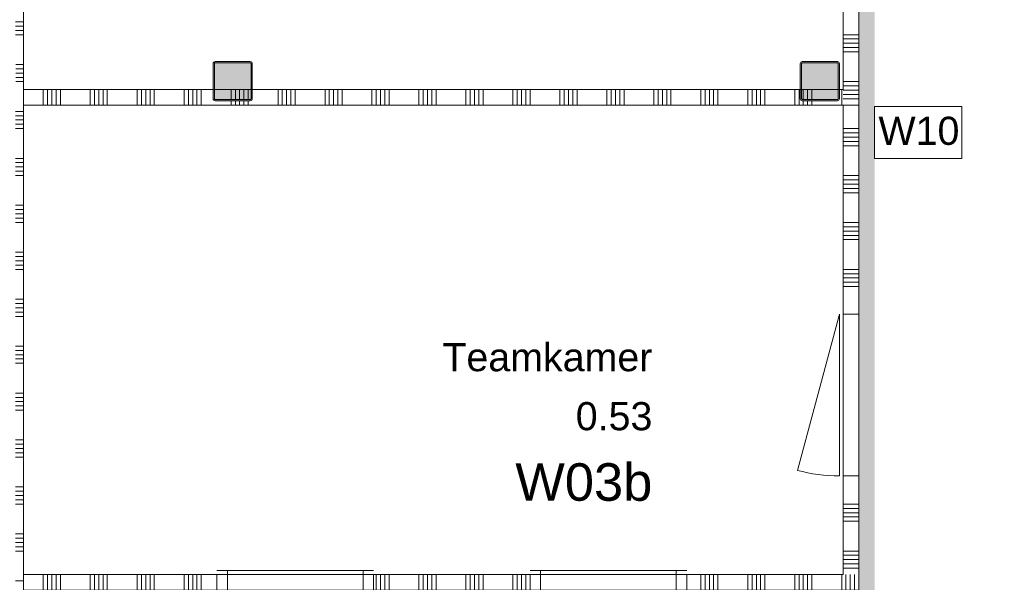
# Model space of a CAD drawing. Header units: millimetres. Extents: x -850 to 154668, y -80343 to 71019.
# Tile 56 of 147: x 44250 to 50539, y 14200 to 17796. Entities that reach past the tile are written whole.
import ezdxf
from ezdxf.enums import TextEntityAlignment as Align

# ---------------------------------------------------------------- set-up
doc = ezdxf.new("R2010")
doc.units = ezdxf.units.MM
doc.header["$MEASUREMENT"] = 0
for name, color, linetype in [('Info Wandafwerking aanduiding', 7, 'Continuous'), ('Info Wandafwerking aanduiding Doorsnede-arcering', 7, 'Continuous'), ('New_22 NC Binnenwanden', 7, 'Continuous'), ('New_22 NC Binnenwanden Deuren', 7, 'Continuous'), ('New_22 NC Binnenwanden Doorsnede-arcering', 7, 'Continuous'), ('New_22 NC Binnenwanden Laagscheidingslijnen', 7, 'Continuous'), ('New_22 NC Binnenwanden Ramen', 7, 'Continuous'), ('New_Z Ruimtefuncties', 7, 'Continuous'), ('New_Z Ruimtefuncties Zone omranding', 7, 'Continuous'), ('New_Z Ruimtefuncties Zone tekst', 7, 'Continuous'), ('S-COLS-____-OTLN.RVT S', 7, 'Continuous'), ('S-COLS-____-OTLN.RVT S 2D arcering', 7, 'Continuous')]:
    doc.layers.add(name, color=color, linetype=linetype)
doc.styles.add('GENERATED_STYLE_1', font='arial.ttf')
doc.styles.add('GENERATED_STYLE_2', font='arial.ttf')

# ---------------------------------------------------------------- blocks, each defined once
blk = doc.blocks.new('*X92')
at = {"layer": 'New_22 NC Binnenwanden Doorsnede-arcering', "color": 254, "linetype": 'Continuous', "lineweight": 0, "true_color": 0xe9ebeb}
for p, q in [((44400, 17350), (44400, 17250)), ((44427.4, 17350), (44427.4, 17250)), ((44454.9, 17350), (44454.9, 17250)), ((44482.3, 17350), (44482.3, 17250)), ((44509.7, 17350), (44509.7, 17250)), ((44700, 17350), (44700, 17250)), ((44727.4, 17350), (44727.4, 17250)), ((44754.9, 17350), (44754.9, 17250)), ((44782.3, 17350), (44782.3, 17250)), ((44809.7, 17350), (44809.7, 17250)), ((45000, 17350), (45000, 17250)), ((45027.4, 17350), (45027.4, 17250)), ((45054.9, 17350), (45054.9, 17250)), ((45082.3, 17350), (45082.3, 17250)), ((45109.7, 17350), (45109.7, 17250)), ((45300, 17350), (45300, 17250)), ((45327.4, 17350), (45327.4, 17250)), ((45354.9, 17350), (45354.9, 17250)), ((45382.3, 17350), (45382.3, 17250)), ((45409.7, 17350), (45409.7, 17250)), ((45900, 17350), (45900, 17250)), ((45927.4, 17350), (45927.4, 17250)), ((45954.9, 17350), (45954.9, 17250)), ((45982.3, 17350), (45982.3, 17250)), ((46009.7, 17350), (46009.7, 17250)), ((46200, 17350), (46200, 17250)), ((46227.4, 17350), (46227.4, 17250)), ((46254.9, 17350), (46254.9, 17250)), ((46282.3, 17350), (46282.3, 17250)), ((46309.7, 17350), (46309.7, 17250)), ((46500, 17350), (46500, 17250)), ((46527.4, 17350), (46527.4, 17250)), ((46554.9, 17350), (46554.9, 17250)), ((46582.3, 17350), (46582.3, 17250)), ((46609.7, 17350), (46609.7, 17250)), ((46800, 17350), (46800, 17250)), ((46827.4, 17350), (46827.4, 17250)), ((46854.9, 17350), (46854.9, 17250)), ((46882.3, 17350), (46882.3, 17250)), ((46909.7, 17350), (46909.7, 17250)), ((47100, 17350), (47100, 17250)), ((47127.4, 17350), (47127.4, 17250)), ((47154.9, 17350), (47154.9, 17250)), ((47182.3, 17350), (47182.3, 17250)), ((47209.7, 17350), (47209.7, 17250)), ((47400, 17350), (47400, 17250)), ((47427.4, 17350), (47427.4, 17250)), ((47454.9, 17350), (47454.9, 17250)), ((47482.3, 17350), (47482.3, 17250)), ((47509.7, 17350), (47509.7, 17250)), ((47700, 17350), (47700, 17250)), ((47727.4, 17350), (47727.4, 17250)), ((47754.9, 17350), (47754.9, 17250)), ((47782.3, 17350), (47782.3, 17250)), ((47809.7, 17350), (47809.7, 17250)), ((48000, 17350), (48000, 17250)), ((48027.4, 17350), (48027.4, 17250)), ((48054.9, 17350), (48054.9, 17250)), ((48082.3, 17350), (48082.3, 17250)), ((48109.7, 17350), (48109.7, 17250)), ((48300, 17350), (48300, 17250)), ((48327.4, 17350), (48327.4, 17250)), ((48354.9, 17350), (48354.9, 17250)), ((48382.3, 17350), (48382.3, 17250)), ((48409.7, 17350), (48409.7, 17250)), ((48600, 17350), (48600, 17250)), ((48627.4, 17350), (48627.4, 17250)), ((48654.9, 17350), (48654.9, 17250)), ((48682.3, 17350), (48682.3, 17250)), ((48709.7, 17350), (48709.7, 17250)), ((48900, 17350), (48900, 17250)), ((48927.4, 17350), (48927.4, 17250)), ((48954.9, 17350), (48954.9, 17250)), ((48982.3, 17350), (48982.3, 17250)), ((49009.7, 17350), (49009.7, 17250)), ((49200, 17350), (49200, 17250)), ((49227.4, 17350), (49227.4, 17250)), ((49500, 17350), (49500, 17250)), ((45600, 17275), (45600, 17250)), ((45627.4, 17275), (45627.4, 17250)), ((45654.9, 17275), (45654.9, 17250)), ((45682.3, 17275), (45682.3, 17250)), ((45709.7, 17275), (45709.7, 17250)), ((49254.9, 17275), (49254.9, 17250)), ((49282.3, 17275), (49282.3, 17250)), ((49309.7, 17275), (49309.7, 17250))]:
    blk.add_line(p, q, dxfattribs=at)
blk = doc.blocks.new('*X93')
at = {"layer": 'New_22 NC Binnenwanden Doorsnede-arcering', "color": 254, "linetype": 'Continuous', "lineweight": 0, "true_color": 0xe9ebeb}
for p, q in [((45600, 17350), (45600, 17283)), ((45627.4, 17350), (45627.4, 17283)), ((45654.9, 17350), (45654.9, 17283)), ((45682.3, 17350), (45682.3, 17283)), ((45709.7, 17350), (45709.7, 17283))]:
    blk.add_line(p, q, dxfattribs=at)
blk = doc.blocks.new('*X94')
at = {"layer": 'New_22 NC Binnenwanden Doorsnede-arcering', "color": 254, "linetype": 'Continuous', "lineweight": 0, "true_color": 0xe9ebeb}
for p, q in [((49254.9, 17350), (49254.9, 17283)), ((49282.3, 17350), (49282.3, 17283)), ((49309.7, 17350), (49309.7, 17283))]:
    blk.add_line(p, q, dxfattribs=at)
blk = doc.blocks.new('Wall_10_1', base_point=(44275, 17350))
at = {"layer": 'New_22 NC Binnenwanden', "color": 8, "linetype": 'Continuous', "lineweight": 0, "true_color": 0x778488, "flags": 128}
for points in [[(45485, 17350), (44275, 17350)], [(44275, 17250), (44275, 17350)], [(45727, 17350), (45493, 17350)], [(49235, 17350), (45735, 17350)], [(49477, 17350), (49243, 17350)], [(49510, 17350), (49485, 17350)], [(44275, 17250), (49510, 17250)]]:
    blk.add_lwpolyline(points, dxfattribs=at)
at = {"layer": 'New_22 NC Binnenwanden', "color": 8, "lineweight": 0, "true_color": 0x778488}
for name in ['*X92', '*X93', '*X94']:
    blk.add_blockref(name, (0, 0), dxfattribs=at)
blk = doc.blocks.new('*X300')
at = {"layer": 'New_22 NC Binnenwanden Doorsnede-arcering', "color": 254, "linetype": 'Continuous', "lineweight": 0, "true_color": 0xe9ebeb}
for p, q in [((49572.7, 21272.6), (49510, 21272.6)), ((49610, 21272.6), (49572.7, 21272.6)), ((49572.7, 21245.1), (49510, 21245.1)), ((49572.7, 21217.7), (49510, 21217.7)), ((49610, 21245.1), (49572.7, 21245.1)), ((49610, 21217.7), (49572.7, 21217.7)), ((49572.7, 21190.3), (49510, 21190.3)), ((49610, 21190.3), (49572.7, 21190.3)), ((49572.7, 21000), (49510, 21000)), ((49572.7, 20972.6), (49510, 20972.6)), ((49572.7, 20945.1), (49510, 20945.1)), ((49610, 21000), (49572.7, 21000)), ((49610, 20972.6), (49572.7, 20972.6)), ((49610, 20945.1), (49572.7, 20945.1)), ((49572.7, 20917.7), (49510, 20917.7)), ((49572.7, 20890.3), (49510, 20890.3)), ((49610, 20917.7), (49572.7, 20917.7)), ((49610, 20890.3), (49572.7, 20890.3)), ((49572.7, 20700), (49510, 20700)), ((49610, 20700), (49572.7, 20700)), ((49572.7, 20672.6), (49510, 20672.6)), ((49572.7, 20645.1), (49510, 20645.1)), ((49610, 20672.6), (49572.7, 20672.6)), ((49610, 20645.1), (49572.7, 20645.1)), ((49572.7, 20617.7), (49510, 20617.7)), ((49572.7, 20590.3), (49510, 20590.3)), ((49610, 20617.7), (49572.7, 20617.7)), ((49610, 20590.3), (49572.7, 20590.3)), ((49572.7, 20400), (49510, 20400)), ((49610, 20400), (49572.7, 20400)), ((49572.7, 20372.6), (49510, 20372.6)), ((49572.7, 20345.1), (49510, 20345.1)), ((49572.7, 20317.7), (49510, 20317.7)), ((49610, 20372.6), (49572.7, 20372.6)), ((49610, 20345.1), (49572.7, 20345.1)), ((49610, 20317.7), (49572.7, 20317.7)), ((49572.7, 20290.3), (49510, 20290.3)), ((49610, 20290.3), (49572.7, 20290.3)), ((49572.7, 20100), (49510, 20100)), ((49572.7, 20072.6), (49510, 20072.6)), ((49610, 20100), (49572.7, 20100)), ((49610, 20072.6), (49572.7, 20072.6)), ((49572.7, 20045.1), (49510, 20045.1)), ((49572.7, 20017.7), (49510, 20017.7)), ((49610, 20045.1), (49572.7, 20045.1)), ((49610, 20017.7), (49572.7, 20017.7)), ((49572.7, 19990.3), (49510, 19990.3)), ((49610, 19990.3), (49572.7, 19990.3)), ((49572.7, 19800), (49510, 19800)), ((49572.7, 19772.6), (49510, 19772.6)), ((49610, 19800), (49572.7, 19800)), ((49610, 19772.6), (49572.7, 19772.6)), ((49572.7, 19745.1), (49510, 19745.1)), ((49572.7, 19717.7), (49510, 19717.7)), ((49572.7, 19690.3), (49510, 19690.3)), ((49610, 19745.1), (49572.7, 19745.1)), ((49610, 19717.7), (49572.7, 19717.7)), ((49610, 19690.3), (49572.7, 19690.3)), ((49572.7, 19500), (49510, 19500)), ((49610, 19500), (49572.7, 19500)), ((49572.7, 19472.6), (49510, 19472.6)), ((49572.7, 19445.1), (49510, 19445.1)), ((49610, 19472.6), (49572.7, 19472.6)), ((49610, 19445.1), (49572.7, 19445.1)), ((49572.7, 19417.7), (49510, 19417.7)), ((49572.7, 19390.3), (49510, 19390.3)), ((49610, 19417.7), (49572.7, 19417.7)), ((49610, 19390.3), (49572.7, 19390.3)), ((49572.7, 19200), (49510, 19200)), ((49610, 19200), (49572.7, 19200)), ((49572.7, 19172.6), (49510, 19172.6)), ((49572.7, 19145.1), (49510, 19145.1)), ((49572.7, 19117.7), (49510, 19117.7)), ((49610, 19172.6), (49572.7, 19172.6)), ((49610, 19145.1), (49572.7, 19145.1)), ((49610, 19117.7), (49572.7, 19117.7)), ((49572.7, 19090.3), (49510, 19090.3)), ((49610, 19090.3), (49572.7, 19090.3)), ((49572.7, 18900), (49510, 18900)), ((49572.7, 18872.6), (49510, 18872.6)), ((49610, 18900), (49572.7, 18900)), ((49610, 18872.6), (49572.7, 18872.6)), ((49572.7, 18845.1), (49510, 18845.1)), ((49572.7, 18817.7), (49510, 18817.7)), ((49610, 18845.1), (49572.7, 18845.1)), ((49610, 18817.7), (49572.7, 18817.7)), ((49572.7, 18790.3), (49510, 18790.3)), ((49610, 18790.3), (49572.7, 18790.3)), ((49572.7, 18600), (49510, 18600)), ((49572.7, 18572.6), (49510, 18572.6)), ((49610, 18600), (49572.7, 18600)), ((49610, 18572.6), (49572.7, 18572.6)), ((49572.7, 18545.1), (49510, 18545.1)), ((49572.7, 18517.7), (49510, 18517.7)), ((49572.7, 18490.3), (49510, 18490.3)), ((49610, 18545.1), (49572.7, 18545.1)), ((49610, 18517.7), (49572.7, 18517.7)), ((49610, 18490.3), (49572.7, 18490.3)), ((49572.7, 18300), (49510, 18300)), ((49610, 18300), (49572.7, 18300)), ((49572.7, 18272.6), (49510, 18272.6)), ((49572.7, 18245.1), (49510, 18245.1)), ((49610, 18272.6), (49572.7, 18272.6)), ((49610, 18245.1), (49572.7, 18245.1)), ((49572.7, 18217.7), (49510, 18217.7)), ((49572.7, 18190.3), (49510, 18190.3)), ((49610, 18217.7), (49572.7, 18217.7)), ((49610, 18190.3), (49572.7, 18190.3)), ((49572.7, 18000), (49510, 18000)), ((49610, 18000), (49572.7, 18000)), ((49572.7, 17972.6), (49510, 17972.6)), ((49572.7, 17945.1), (49510, 17945.1)), ((49610, 17972.6), (49572.7, 17972.6)), ((49610, 17945.1), (49572.7, 17945.1)), ((49572.7, 17917.7), (49510, 17917.7)), ((49572.7, 17890.3), (49510, 17890.3)), ((49610, 17917.7), (49572.7, 17917.7)), ((49610, 17890.3), (49572.7, 17890.3)), ((49572.7, 17700), (49510, 17700)), ((49572.7, 17672.6), (49510, 17672.6)), ((49610, 17700), (49572.7, 17700)), ((49610, 17672.6), (49572.7, 17672.6)), ((49572.7, 17645.1), (49510, 17645.1)), ((49572.7, 17617.7), (49510, 17617.7)), ((49610, 17645.1), (49572.7, 17645.1)), ((49610, 17617.7), (49572.7, 17617.7)), ((49572.7, 17590.3), (49510, 17590.3)), ((49610, 17590.3), (49572.7, 17590.3)), ((49572.7, 17400), (49510, 17400)), ((49572.7, 17372.6), (49510, 17372.6)), ((49610, 17400), (49572.7, 17400)), ((49610, 17372.6), (49572.7, 17372.6)), ((49572.7, 17345.1), (49510, 17345.1)), ((49572.7, 17317.7), (49510, 17317.7)), ((49610, 17345.1), (49572.7, 17345.1)), ((49610, 17317.7), (49572.7, 17317.7)), ((49572.7, 17290.3), (49510, 17290.3)), ((49610, 17290.3), (49572.7, 17290.3))]:
    blk.add_line(p, q, dxfattribs=at)
blk = doc.blocks.new('Wall_71_1', base_point=(49510, 17250))
at = {"layer": 'New_22 NC Binnenwanden', "color": 8, "linetype": 'Continuous', "lineweight": 0, "true_color": 0x778488, "flags": 128}
for points in [[(49510, 21285), (49510, 17350)], [(49610, 17250), (49610, 21285)], [(49510, 17250), (49610, 17250)]]:
    blk.add_lwpolyline(points, dxfattribs=at)
at = {"layer": 'New_22 NC Binnenwanden Laagscheidingslijnen', "color": 8, "linetype": 'Continuous', "lineweight": 0, "true_color": 0x778488}
blk.add_line((49610, 21285), (49510, 21285), dxfattribs=at)
at = {"layer": 'New_22 NC Binnenwanden', "color": 8, "lineweight": 0, "true_color": 0x778488}
blk.add_blockref('*X300', (0, 0), dxfattribs=at)
blk = doc.blocks.new('*X1157')
at = {"layer": 'New_22 NC Binnenwanden Doorsnede-arcering', "color": 254, "linetype": 'Continuous', "lineweight": 0, "true_color": 0xe9ebeb}
for p, q in [((44223.1, 17782.3), (44275, 17782.3)), ((44223.1, 17754.9), (44275, 17754.9)), ((44223.1, 17727.4), (44275, 17727.4)), ((44223.1, 17700), (44275, 17700)), ((44224.7, 17509.7), (44275, 17509.7)), ((44225, 17482.3), (44275, 17482.3)), ((44225, 17454.9), (44275, 17454.9)), ((44225, 17427.4), (44275, 17427.4)), ((44225, 17400), (44275, 17400)), ((44223.1, 17209.7), (44275, 17209.7)), ((44223.1, 17182.3), (44275, 17182.3)), ((44223.1, 17154.9), (44275, 17154.9)), ((44223.1, 17127.4), (44275, 17127.4)), ((44223.1, 17100), (44275, 17100)), ((44223.1, 16909.7), (44275, 16909.7)), ((44223.1, 16882.3), (44275, 16882.3)), ((44223.1, 16854.9), (44275, 16854.9)), ((44223.1, 16827.4), (44275, 16827.4)), ((44223.1, 16800), (44275, 16800)), ((44223.1, 16609.7), (44275, 16609.7)), ((44223.1, 16582.3), (44275, 16582.3)), ((44223.1, 16554.9), (44275, 16554.9)), ((44223.1, 16527.4), (44275, 16527.4)), ((44223.1, 16500), (44275, 16500)), ((44223.1, 16309.7), (44275, 16309.7)), ((44223.1, 16282.3), (44275, 16282.3)), ((44223.1, 16254.9), (44275, 16254.9)), ((44223.1, 16227.4), (44275, 16227.4)), ((44223.1, 16200), (44275, 16200)), ((44223.1, 16009.7), (44275, 16009.7)), ((44223.1, 15982.3), (44275, 15982.3)), ((44223.1, 15954.9), (44275, 15954.9)), ((44223.1, 15927.4), (44275, 15927.4)), ((44223.1, 15900), (44275, 15900)), ((44223.1, 15709.7), (44275, 15709.7)), ((44223.1, 15682.3), (44275, 15682.3)), ((44223.1, 15654.9), (44275, 15654.9)), ((44223.1, 15627.4), (44275, 15627.4)), ((44223.1, 15600), (44275, 15600)), ((44223.1, 15409.7), (44275, 15409.7)), ((44223.1, 15382.3), (44275, 15382.3)), ((44223.1, 15354.9), (44275, 15354.9)), ((44223.1, 15327.4), (44275, 15327.4)), ((44223.1, 15300), (44275, 15300)), ((44223.1, 15109.7), (44275, 15109.7)), ((44223.1, 15082.3), (44275, 15082.3)), ((44223.1, 15054.9), (44275, 15054.9)), ((44223.1, 15027.4), (44275, 15027.4)), ((44223.1, 15000), (44275, 15000)), ((44223.1, 14809.7), (44275, 14809.7)), ((44223.1, 14782.3), (44275, 14782.3)), ((44223.1, 14754.9), (44275, 14754.9)), ((44223.1, 14727.4), (44275, 14727.4)), ((44223.1, 14700), (44275, 14700)), ((44223.1, 14509.7), (44275, 14509.7)), ((44223.1, 14482.3), (44275, 14482.3)), ((44223.1, 14454.9), (44275, 14454.9)), ((44223.1, 14427.4), (44275, 14427.4)), ((44223.1, 14400), (44275, 14400)), ((44223.1, 14209.7), (44275, 14209.7))]:
    blk.add_line(p, q, dxfattribs=at)
blk = doc.blocks.new('Wall_198_1', base_point=(44100, 22236))
at = {"layer": 'New_22 NC Binnenwanden', "color": 8, "linetype": 'Continuous', "lineweight": 0, "true_color": 0x778488, "flags": 128}
blk.add_lwpolyline([(44275, 7546), (44275, 19169.3)], dxfattribs=at)
at = {"layer": 'New_22 NC Binnenwanden', "color": 8, "lineweight": 0, "true_color": 0x778488}
blk.add_blockref('*X1157', (0, 0), dxfattribs=at)
blk = doc.blocks.new('Wall_334_1', base_point=(49610, 26210))
at = {"layer": 'Info Wandafwerking aanduiding Doorsnede-arcering', "linetype": 'Continuous', "lineweight": 0}
blk.add_hatch(color=1, dxfattribs=at).paths.add_polyline_path([(49710, 14150), (49710, 26210), (49610, 26210), (49610, 14150)])
blk = doc.blocks.new('Column 119[119]_1', base_point=(0.5, 3))
at = {"layer": 'S-COLS-____-OTLN.RVT S 2D arcering', "linetype": 'Continuous', "lineweight": 0, "true_color": 0x778488}
h = blk.add_hatch(color=8, dxfattribs=at)
h.paths.add_polyline_path([(49235.5, 17291), (49236.5, 17286), (49239.3, 17281.8), (49243.5, 17278.9), (49248.5, 17278), (49472.5, 17278), (49477.5, 17278.9), (49481.7, 17281.8), (49484.5, 17286), (49485.5, 17291), (49485.5, 17515), (49484.5, 17519.9), (49481.7, 17524.1), (49477.5, 17527), (49472.5, 17528), (49248.5, 17528), (49243.5, 17527), (49239.3, 17524.1), (49236.5, 17519.9), (49235.5, 17515)])
h.paths.add_polyline_path([(49472.5, 17286), (49248.5, 17286), (49246.6, 17286.3), (49245, 17287.4), (49243.9, 17289), (49243.5, 17291), (49243.5, 17515), (49243.9, 17516.9), (49245, 17518.5), (49246.6, 17519.6), (49248.5, 17520), (49472.5, 17520), (49474.4, 17519.6), (49476.1, 17518.5), (49477.1, 17516.9), (49477.5, 17515), (49477.5, 17291), (49477.1, 17289), (49476.1, 17287.4), (49474.4, 17286.3)], flags=0)
blk.add_hatch(color=8, dxfattribs=at).paths.add_polyline_path([(49472.5, 17520), (49248.5, 17520), (49246.6, 17519.6), (49245, 17518.5), (49243.9, 17516.9), (49243.5, 17515), (49243.5, 17291), (49243.9, 17289), (49245, 17287.4), (49246.6, 17286.3), (49248.5, 17286), (49472.5, 17286), (49474.4, 17286.3), (49476.1, 17287.4), (49477.1, 17289), (49477.5, 17291), (49477.5, 17515), (49477.1, 17516.9), (49476.1, 17518.5), (49474.4, 17519.6)])
at = {"layer": 'S-COLS-____-OTLN.RVT S', "color": 1, "linetype": 'Continuous', "lineweight": 0}
for p, q in [((49236.5, 17519.9), (49235.5, 17515)), ((49235.5, 17515), (49235.5, 17291)), ((49239.3, 17524.1), (49236.5, 17519.9)), ((49243.5, 17527), (49239.3, 17524.1)), ((49248.5, 17528), (49243.5, 17527)), ((49243.5, 17515), (49243.9, 17516.9)), ((49243.5, 17291), (49243.5, 17515)), ((49243.9, 17516.9), (49245, 17518.5)), ((49245, 17518.5), (49246.6, 17519.6)), ((49246.6, 17519.6), (49248.5, 17520)), ((49472.5, 17528), (49248.5, 17528)), ((49248.5, 17520), (49472.5, 17520)), ((49477.5, 17527), (49472.5, 17528)), ((49472.5, 17520), (49474.4, 17519.6)), ((49474.4, 17519.6), (49476.1, 17518.5)), ((49476.1, 17518.5), (49477.1, 17516.9)), ((49477.1, 17516.9), (49477.5, 17515)), ((49481.7, 17524.1), (49477.5, 17527)), ((49477.5, 17515), (49477.5, 17291)), ((49484.5, 17519.9), (49481.7, 17524.1)), ((49485.5, 17515), (49484.5, 17519.9)), ((49485.5, 17291), (49485.5, 17515)), ((49235.5, 17291), (49236.5, 17286)), ((49236.5, 17286), (49239.3, 17281.8)), ((49239.3, 17281.8), (49243.5, 17278.9)), ((49243.9, 17289), (49243.5, 17291)), ((49243.5, 17278.9), (49248.5, 17278)), ((49245, 17287.4), (49243.9, 17289)), ((49246.6, 17286.3), (49245, 17287.4)), ((49248.5, 17286), (49246.6, 17286.3)), ((49472.5, 17286), (49248.5, 17286)), ((49248.5, 17278), (49472.5, 17278)), ((49474.4, 17286.3), (49472.5, 17286)), ((49472.5, 17278), (49477.5, 17278.9)), ((49476.1, 17287.4), (49474.4, 17286.3)), ((49477.1, 17289), (49476.1, 17287.4)), ((49477.5, 17291), (49477.1, 17289)), ((49477.5, 17278.9), (49481.7, 17281.8)), ((49481.7, 17281.8), (49484.5, 17286)), ((49484.5, 17286), (49485.5, 17291))]:
    blk.add_line(p, q, dxfattribs=at)
blk = doc.blocks.new('Column 160[160]_1', base_point=(0.5, 3))
at = {"layer": 'S-COLS-____-OTLN.RVT S 2D arcering', "linetype": 'Continuous', "lineweight": 0, "true_color": 0x778488}
h = blk.add_hatch(color=8, dxfattribs=at)
h.paths.add_polyline_path([(45485.5, 17291), (45486.5, 17286), (45489.3, 17281.8), (45493.5, 17278.9), (45498.5, 17278), (45722.5, 17278), (45727.5, 17278.9), (45731.7, 17281.8), (45734.5, 17286), (45735.5, 17291), (45735.5, 17515), (45734.5, 17519.9), (45731.7, 17524.1), (45727.5, 17527), (45722.5, 17528), (45498.5, 17528), (45493.5, 17527), (45489.3, 17524.1), (45486.5, 17519.9), (45485.5, 17515)])
h.paths.add_polyline_path([(45722.5, 17286), (45498.5, 17286), (45496.6, 17286.3), (45495, 17287.4), (45493.9, 17289), (45493.5, 17291), (45493.5, 17515), (45493.9, 17516.9), (45495, 17518.5), (45496.6, 17519.6), (45498.5, 17520), (45722.5, 17520), (45724.4, 17519.6), (45726.1, 17518.5), (45727.1, 17516.9), (45727.5, 17515), (45727.5, 17291), (45727.1, 17289), (45726.1, 17287.4), (45724.4, 17286.3)], flags=0)
blk.add_hatch(color=8, dxfattribs=at).paths.add_polyline_path([(45722.5, 17520), (45498.5, 17520), (45496.6, 17519.6), (45495, 17518.5), (45493.9, 17516.9), (45493.5, 17515), (45493.5, 17291), (45493.9, 17289), (45495, 17287.4), (45496.6, 17286.3), (45498.5, 17286), (45722.5, 17286), (45724.4, 17286.3), (45726.1, 17287.4), (45727.1, 17289), (45727.5, 17291), (45727.5, 17515), (45727.1, 17516.9), (45726.1, 17518.5), (45724.4, 17519.6)])
at = {"layer": 'S-COLS-____-OTLN.RVT S', "color": 1, "linetype": 'Continuous', "lineweight": 0}
for p, q in [((45486.5, 17519.9), (45485.5, 17515)), ((45485.5, 17515), (45485.5, 17291)), ((45489.3, 17524.1), (45486.5, 17519.9)), ((45493.5, 17527), (45489.3, 17524.1)), ((45498.5, 17528), (45493.5, 17527)), ((45493.5, 17515), (45493.9, 17516.9)), ((45493.5, 17291), (45493.5, 17515)), ((45493.9, 17516.9), (45495, 17518.5)), ((45495, 17518.5), (45496.6, 17519.6)), ((45496.6, 17519.6), (45498.5, 17520)), ((45722.5, 17528), (45498.5, 17528)), ((45498.5, 17520), (45722.5, 17520)), ((45727.5, 17527), (45722.5, 17528)), ((45722.5, 17520), (45724.4, 17519.6)), ((45724.4, 17519.6), (45726.1, 17518.5)), ((45726.1, 17518.5), (45727.1, 17516.9)), ((45727.1, 17516.9), (45727.5, 17515)), ((45731.7, 17524.1), (45727.5, 17527)), ((45727.5, 17515), (45727.5, 17291)), ((45734.5, 17519.9), (45731.7, 17524.1)), ((45735.5, 17515), (45734.5, 17519.9)), ((45735.5, 17291), (45735.5, 17515)), ((45485.5, 17291), (45486.5, 17286)), ((45486.5, 17286), (45489.3, 17281.8)), ((45489.3, 17281.8), (45493.5, 17278.9)), ((45493.9, 17289), (45493.5, 17291)), ((45493.5, 17278.9), (45498.5, 17278)), ((45495, 17287.4), (45493.9, 17289)), ((45496.6, 17286.3), (45495, 17287.4)), ((45498.5, 17286), (45496.6, 17286.3)), ((45722.5, 17286), (45498.5, 17286)), ((45498.5, 17278), (45722.5, 17278)), ((45724.4, 17286.3), (45722.5, 17286)), ((45722.5, 17278), (45727.5, 17278.9)), ((45726.1, 17287.4), (45724.4, 17286.3)), ((45727.1, 17289), (45726.1, 17287.4)), ((45727.5, 17291), (45727.1, 17289)), ((45727.5, 17278.9), (45731.7, 17281.8)), ((45731.7, 17281.8), (45734.5, 17286)), ((45734.5, 17286), (45735.5, 17291))]:
    blk.add_line(p, q, dxfattribs=at)
blk = doc.blocks.new('*X2958')
at = {"layer": 'New_22 NC Binnenwanden Doorsnede-arcering', "color": 254, "linetype": 'Continuous', "lineweight": 0, "true_color": 0xe9ebeb}
for p, q in [((44400, 14250), (44400, 14150)), ((44427.4, 14250), (44427.4, 14150)), ((44454.9, 14250), (44454.9, 14150)), ((44482.3, 14250), (44482.3, 14150)), ((44509.7, 14250), (44509.7, 14150)), ((44700, 14250), (44700, 14150)), ((44727.4, 14250), (44727.4, 14150)), ((44754.9, 14250), (44754.9, 14150)), ((44782.3, 14250), (44782.3, 14150)), ((44809.7, 14250), (44809.7, 14150)), ((45000, 14250), (45000, 14150)), ((45027.4, 14250), (45027.4, 14150)), ((45054.9, 14250), (45054.9, 14150)), ((45082.3, 14250), (45082.3, 14150)), ((45109.7, 14250), (45109.7, 14150)), ((45300, 14250), (45300, 14150)), ((45327.4, 14250), (45327.4, 14150)), ((45354.9, 14250), (45354.9, 14150)), ((45382.3, 14250), (45382.3, 14150)), ((45409.7, 14250), (45409.7, 14150))]:
    blk.add_line(p, q, dxfattribs=at)
blk = doc.blocks.new('*X2959')
at = {"layer": 'New_22 NC Binnenwanden Doorsnede-arcering', "color": 254, "linetype": 'Continuous', "lineweight": 0, "true_color": 0xe9ebeb}
for p, q in [((46527.4, 14250), (46527.4, 14150)), ((46554.9, 14250), (46554.9, 14150)), ((46582.3, 14250), (46582.3, 14150)), ((46609.7, 14250), (46609.7, 14150)), ((46800, 14250), (46800, 14150)), ((46827.4, 14250), (46827.4, 14150)), ((46854.9, 14250), (46854.9, 14150)), ((46882.3, 14250), (46882.3, 14150)), ((46909.7, 14250), (46909.7, 14150)), ((47100, 14250), (47100, 14150)), ((47127.4, 14250), (47127.4, 14150)), ((47154.9, 14250), (47154.9, 14150)), ((47182.3, 14250), (47182.3, 14150)), ((47209.7, 14250), (47209.7, 14150)), ((47400, 14250), (47400, 14150)), ((47427.4, 14250), (47427.4, 14150)), ((47454.9, 14250), (47454.9, 14150)), ((47482.3, 14250), (47482.3, 14150)), ((47509.7, 14250), (47509.7, 14150))]:
    blk.add_line(p, q, dxfattribs=at)
blk = doc.blocks.new('*X2960')
at = {"layer": 'New_22 NC Binnenwanden Doorsnede-arcering', "color": 254, "linetype": 'Continuous', "lineweight": 0, "true_color": 0xe9ebeb}
for p, q in [((48600, 14250), (48600, 14150)), ((48627.4, 14250), (48627.4, 14150)), ((48654.9, 14250), (48654.9, 14150)), ((48682.3, 14250), (48682.3, 14150)), ((48709.7, 14250), (48709.7, 14150)), ((48900, 14250), (48900, 14150)), ((48927.4, 14250), (48927.4, 14150)), ((48954.9, 14250), (48954.9, 14150)), ((48982.3, 14250), (48982.3, 14150)), ((49009.7, 14250), (49009.7, 14150)), ((49200, 14250), (49200, 14150)), ((49227.4, 14250), (49227.4, 14150)), ((49254.9, 14250), (49254.9, 14150)), ((49282.3, 14250), (49282.3, 14150)), ((49309.7, 14250), (49309.7, 14150)), ((49500, 14250), (49500, 14150))]:
    blk.add_line(p, q, dxfattribs=at)
blk = doc.blocks.new('*X2961')
at = {"layer": 'New_22 NC Binnenwanden Doorsnede-arcering', "color": 254, "linetype": 'Continuous', "lineweight": 0, "true_color": 0xe9ebeb}
for p, q in [((49527.4, 14232.6), (49527.4, 14150)), ((49554.9, 14205.1), (49554.9, 14150)), ((49582.3, 14177.7), (49582.3, 14150)), ((49609.7, 14150.3), (49609.7, 14150))]:
    blk.add_line(p, q, dxfattribs=at)
blk = doc.blocks.new('R1 22_3')
at = {"layer": 'New_22 NC Binnenwanden Ramen', "color": 1, "linetype": 'Continuous', "lineweight": 0}
for p, q in [((-500, 0), (-433, 0)), ((-433, 0), (-433, -139)), ((-433, 0), (433, 0)), ((433, -139), (433, 0)), ((433, 0), (500, 0)), ((-433, -139), (-500, -139)), ((433, -139), (-433, -139)), ((500, -139), (433, -139))]:
    blk.add_line(p, q, dxfattribs=at)
at = {"layer": 'New_22 NC Binnenwanden Ramen', "color": 9, "linetype": 'Continuous', "lineweight": 0}
for p, q in [((-500, -14), (500, -14)), ((-500, -114), (500, -114))]:
    blk.add_line(p, q, dxfattribs=at)
at = {"layer": 'New_22 NC Binnenwanden Ramen', "color": 7, "linetype": 'Continuous', "lineweight": 0}
for p, q in [((-500, -14), (-500, -114)), ((-500, -14), (-500, -114)), ((500, -14), (500, -114)), ((500, -14), (500, -114))]:
    blk.add_line(p, q, dxfattribs=at)
blk = doc.blocks.new('*X2964')
at = {"layer": 'New_22 NC Binnenwanden Doorsnede-arcering', "color": 254, "linetype": 'Continuous', "lineweight": 0, "true_color": 0xe9ebeb}
for p, q in [((49527.4, 14250), (49527.4, 14232.6)), ((49554.9, 14250), (49554.9, 14205.1)), ((49582.3, 14250), (49582.3, 14177.7)), ((49609.7, 14250), (49609.7, 14150.3))]:
    blk.add_line(p, q, dxfattribs=at)
blk = doc.blocks.new('Wall_617_1', base_point=(44100, 14250))
at = {"layer": 'New_22 NC Binnenwanden', "color": 8, "linetype": 'Continuous', "lineweight": 0, "true_color": 0x778488}
for p, q in [((45510, 14150), (45510, 14250)), ((46510, 14150), (46510, 14250)), ((47510, 14150), (47510, 14250)), ((48510, 14150), (48510, 14250))]:
    blk.add_line(p, q, dxfattribs=at)
at = {"layer": 'New_22 NC Binnenwanden', "color": 8, "linetype": 'Continuous', "lineweight": 0, "true_color": 0x778488, "flags": 128}
for points in [[(45510, 14250), (44275, 14250)], [(44275, 14150), (44275, 14250)], [(47510, 14250), (46510, 14250)], [(49510, 14250), (48510, 14250)], [(49610, 14150), (49610, 14250)], [(44275, 14150), (45510, 14150)], [(46510, 14150), (47510, 14150)], [(48510, 14150), (49610, 14150)]]:
    blk.add_lwpolyline(points, dxfattribs=at)
at = {"layer": 'New_22 NC Binnenwanden', "color": 8, "lineweight": 0, "true_color": 0x778488}
for name in ['*X2958', '*X2959', '*X2960', '*X2964', '*X2961']:
    blk.add_blockref(name, (0, 0), dxfattribs=at)
at = {"layer": 'New_22 NC Binnenwanden Ramen', "color": 1, "linetype": 'Continuous', "lineweight": 0, "xscale": -1, "zscale": 1000, "rotation": 180}
for p in [(46010, 14136), (48010, 14136)]:
    blk.add_blockref('R1 22_3', p, dxfattribs=at)
blk = doc.blocks.new('*X2966')
at = {"layer": 'New_22 NC Binnenwanden Doorsnede-arcering', "color": 254, "linetype": 'Continuous', "lineweight": 0, "true_color": 0xe9ebeb}
for p, q in [((49572.7, 14700), (49510, 14700)), ((49572.7, 14672.6), (49510, 14672.6)), ((49610, 14700), (49572.7, 14700)), ((49610, 14672.6), (49572.7, 14672.6)), ((49572.7, 14645.1), (49510, 14645.1)), ((49572.7, 14617.7), (49510, 14617.7)), ((49572.7, 14590.3), (49510, 14590.3)), ((49610, 14645.1), (49572.7, 14645.1)), ((49610, 14617.7), (49572.7, 14617.7)), ((49610, 14590.3), (49572.7, 14590.3)), ((49572.7, 14400), (49510, 14400)), ((49572.7, 14372.6), (49510, 14372.6)), ((49572.7, 14345.1), (49510, 14345.1)), ((49610, 14400), (49572.7, 14400)), ((49610, 14372.6), (49572.7, 14372.6)), ((49610, 14345.1), (49572.7, 14345.1)), ((49572.7, 14317.7), (49510, 14317.7)), ((49572.7, 14290.3), (49510, 14290.3)), ((49610, 14317.7), (49572.7, 14317.7)), ((49610, 14290.3), (49572.7, 14290.3))]:
    blk.add_line(p, q, dxfattribs=at)
blk = doc.blocks.new('*X2967')
at = {"layer": 'New_22 NC Binnenwanden Doorsnede-arcering', "color": 254, "linetype": 'Continuous', "lineweight": 0, "true_color": 0xe9ebeb}
for p, q in [((49572.7, 17100), (49510, 17100)), ((49572.7, 17072.6), (49510, 17072.6)), ((49572.7, 17045.1), (49510, 17045.1)), ((49610, 17100), (49572.7, 17100)), ((49610, 17072.6), (49572.7, 17072.6)), ((49610, 17045.1), (49572.7, 17045.1)), ((49572.7, 17017.7), (49510, 17017.7)), ((49572.7, 16990.3), (49510, 16990.3)), ((49610, 17017.7), (49572.7, 17017.7)), ((49610, 16990.3), (49572.7, 16990.3)), ((49572.7, 16800), (49510, 16800)), ((49610, 16800), (49572.7, 16800)), ((49572.7, 16772.6), (49510, 16772.6)), ((49572.7, 16745.1), (49510, 16745.1)), ((49610, 16772.6), (49572.7, 16772.6)), ((49610, 16745.1), (49572.7, 16745.1)), ((49572.7, 16717.7), (49510, 16717.7)), ((49572.7, 16690.3), (49510, 16690.3)), ((49610, 16717.7), (49572.7, 16717.7)), ((49610, 16690.3), (49572.7, 16690.3)), ((49572.7, 16500), (49510, 16500)), ((49610, 16500), (49572.7, 16500)), ((49572.7, 16472.6), (49510, 16472.6)), ((49572.7, 16445.1), (49510, 16445.1)), ((49572.7, 16417.7), (49510, 16417.7)), ((49610, 16472.6), (49572.7, 16472.6)), ((49610, 16445.1), (49572.7, 16445.1)), ((49610, 16417.7), (49572.7, 16417.7)), ((49572.7, 16390.3), (49510, 16390.3)), ((49610, 16390.3), (49572.7, 16390.3)), ((49572.7, 16200), (49510, 16200)), ((49572.7, 16172.6), (49510, 16172.6)), ((49610, 16200), (49572.7, 16200)), ((49610, 16172.6), (49572.7, 16172.6)), ((49572.7, 16145.1), (49510, 16145.1)), ((49572.7, 16117.7), (49510, 16117.7)), ((49610, 16145.1), (49572.7, 16145.1)), ((49610, 16117.7), (49572.7, 16117.7)), ((49572.7, 16090.3), (49510, 16090.3)), ((49610, 16090.3), (49572.7, 16090.3))]:
    blk.add_line(p, q, dxfattribs=at)
blk = doc.blocks.new('D1 22')
at = {"layer": 'New_22 NC Binnenwanden Deuren', "color": 1, "linetype": 'Continuous', "lineweight": 0}
for q in [(-481.8, 267.6), (-517, 0)]:
    blk.add_line((517, 0), q, dxfattribs=at)
at = {"layer": 'New_22 NC Binnenwanden Deuren', "color": 7, "linetype": 'Continuous', "lineweight": 0}
for p, q in [((-517, -25), (-517, -125)), ((-517, -25), (-517, -125)), ((517, -25), (517, -125)), ((517, -25), (517, -125))]:
    blk.add_line(p, q, dxfattribs=at)
at = {"layer": 'New_22 NC Binnenwanden Deuren', "color": 1, "linetype": 'Continuous', "lineweight": 0}
blk.add_arc((517, 0), 1034, 165, 180, dxfattribs=at)
blk = doc.blocks.new('Wall_618_1', base_point=(49510, 14250))
at = {"layer": 'New_22 NC Binnenwanden', "color": 8, "linetype": 'Continuous', "lineweight": 0, "true_color": 0x778488}
for p, q in [((49510, 15914.3), (49610, 15914.3)), ((49510, 14880.3), (49610, 14880.3))]:
    blk.add_line(p, q, dxfattribs=at)
at = {"layer": 'New_22 NC Binnenwanden', "color": 8, "linetype": 'Continuous', "lineweight": 0, "true_color": 0x778488, "flags": 128}
for points in [[(49510, 17250), (49610, 17250)], [(49510, 17250), (49510, 15914.3)], [(49610, 15914.3), (49610, 17250)], [(49510, 14880.3), (49510, 14250)], [(49610, 14250), (49610, 14880.3)]]:
    blk.add_lwpolyline(points, dxfattribs=at)
at = {"layer": 'New_22 NC Binnenwanden', "color": 8, "lineweight": 0, "true_color": 0x778488}
for name in ['*X2967', '*X2966']:
    blk.add_blockref(name, (0, 0), dxfattribs=at)
at = {"layer": 'New_22 NC Binnenwanden Deuren', "color": 1, "linetype": 'Continuous', "lineweight": 0, "zscale": 1000, "rotation": 90}
blk.add_blockref('D1 22', (49485, 15397.3), dxfattribs=at)
blk = doc.blocks.new('Teamkamer_0.53_37_1', base_point=(47646.6, 15204.5))
at = {"layer": 'New_Z Ruimtefuncties Zone tekst', "color": 2, "lineweight": 0}
for tag, height, style, p in [('ROOM_NAME', 180, 'GENERATED_STYLE_1', (48290.9, 15729.1)), ('DUMMY_938', 180, 'GENERATED_STYLE_1', (48290.9, 15770.2)), ('ROOM_NUMBER', 180, 'GENERATED_STYLE_1', (48290.9, 15351.9)), ('DUMMY_939', 180, 'GENERATED_STYLE_1', (48290.9, 15393.1)), ('stWallCovering', 240, 'GENERATED_STYLE_2', (48290.9, 14961.1))]:
    blk.add_attdef(tag, text='', height=height, dxfattribs=dict(at, style=style)).set_placement(p, align=Align.TOP_RIGHT)
at = {"layer": 'New_Z Ruimtefuncties Zone tekst', "color": 2, "lineweight": 0, "style": 'GENERATED_STYLE_2'}
blk.add_attdef('DUMMY_940', text='', height=240, dxfattribs=at).set_placement((47002.3, 15015.9), align=Align.TOP_LEFT)

msp = doc.modelspace()

# ---------------------------------------------------------------- linework, layer by layer
at = {"layer": 'Info Wandafwerking aanduiding', "color": 9, "linetype": 'Continuous', "lineweight": 0, "flags": 128}
msp.add_lwpolyline([(49710, 17242), (50266.9, 17242), (50266.9, 16909.1), (49710, 16909.1)], close=True, dxfattribs=at)
at = {"layer": 'New_Z Ruimtefuncties Zone omranding', "color": 41, "linetype": 'Continuous', "lineweight": 0, "true_color": 0xffeeaa, "flags": 128}
msp.add_lwpolyline([(74268, 9950), (60820.8, 9950), (60820.8, 11050), (52437.4, 11052.5, -0.395), (51410, 12150), (51410, 12450), (51410, 18350, -0.414214), (52510, 19450), (52860, 19450), (52860, 21400), (51760, 21400), (51310.1, 21400), (51310.1, 26210), (49735, 26210), (49610, 26210), (49610, 14150), (49410, 14150, -0.414214), (50410, 13150), (50410, 11250, -0.414214), (49410, 9950), (44275, 9950), (44275, 8950), (44410, 8950), (66960, 8950)], format="xyb", dxfattribs=at)
at = {"layer": 'New_Z Ruimtefuncties Zone omranding', "color": 122, "linetype": 'Continuous', "lineweight": 0, "true_color": 0x03c7b0, "flags": 128}
msp.add_lwpolyline([(44275, 20807.3), (44275, 19171.6), (44275, 17350), (49235, 17350), (49510, 17350), (49510, 21290), (44275, 21290)], close=True, dxfattribs=at)
at = {"layer": 'New_Z Ruimtefuncties Zone omranding', "color": 211, "linetype": 'Continuous', "lineweight": 0, "true_color": 0xffaaff, "flags": 128}
msp.add_lwpolyline([(44275, 14250), (49510, 14250), (49510, 17250), (44275, 17250)], close=True, dxfattribs=at)

# ---------------------------------------------------------------- block references
at = {"layer": 'Info Wandafwerking aanduiding', "color": 1, "lineweight": 0}
msp.add_blockref('Wall_334_1', (49610, 26210), dxfattribs=at)
at = {"layer": 'New_22 NC Binnenwanden', "color": 8, "lineweight": 0, "true_color": 0x778488}
for name, p in [('Wall_198_1', (44100, 22236)), ('Wall_71_1', (49510, 17250)), ('Wall_10_1', (44275, 17350)), ('Wall_618_1', (49510, 14250)), ('Wall_617_1', (44100, 14250))]:
    msp.add_blockref(name, p, dxfattribs=at)
at = {"layer": 'New_Z Ruimtefuncties', "color": 2, "linetype": 'Continuous', "lineweight": 0}
msp.add_blockref('Teamkamer_0.53_37_1', (47646.6, 15204.5), dxfattribs=at).add_auto_attribs({'ROOM_NAME': 'Teamkamer', 'ROOM_NUMBER': '0.53', 'stWallCovering': 'W03b'})
at = {"layer": 'S-COLS-____-OTLN.RVT S', "color": 1, "linetype": 'Continuous', "lineweight": 0}
for name in ['Column 160[160]_1', 'Column 119[119]_1']:
    msp.add_blockref(name, (0.5, 3), dxfattribs=at)

# ---------------------------------------------------------------- texts
at = {"layer": 'Info Wandafwerking aanduiding', "color": 2, "linetype": 'Continuous', "lineweight": 0, "insert": (49735, 17175.8), "char_height": 180, "attachment_point": 1, "style": 'GENERATED_STYLE_1'}
msp.add_mtext('\\A1;{\\pql;\\fArial|b0|i0|c0|p38;W10}', dxfattribs=at)

doc.saveas('drawing.dxf')
